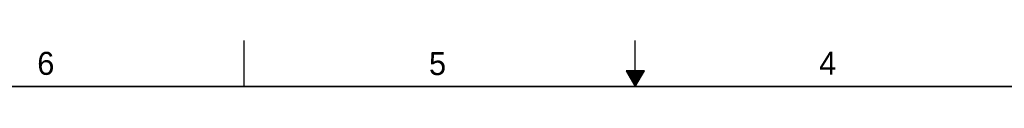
# Model space of a CAD drawing. Header units: inches. Extents: x 0 to 34, y 0 to 22.
# Tile 31 of 50: x 10.3 to 21, y 21.5 to 22. Entities that reach past the tile are written whole.
import ezdxf

# ---------------------------------------------------------------- set-up
doc = ezdxf.new("R2010")
doc.units = ezdxf.units.IN
doc.header["$LTSCALE"] = 1.87
doc.header["$MEASUREMENT"] = 0
doc.layers.get('0').update_dxf_attribs({"linetype": 'CONTINUOUS'})
doc.styles.add('TEXTSTYLE_2', font='txt')

msp = doc.modelspace()

# ---------------------------------------------------------------- linework, layer by layer
at = {"color": 2, "linetype": 'CONTINUOUS'}
for p, q in [((12.75, 21.5), (12.75, 22)), ((17, 21.5), (17, 22)), ((16.902, 21.67), (17, 21.5)), ((17.098, 21.67), (16.902, 21.67)), ((16.908, 21.66), (17.092, 21.66)), ((16.913, 21.65), (17.087, 21.65)), ((16.919, 21.64), (17.081, 21.64)), ((16.925, 21.63), (17.075, 21.63)), ((16.931, 21.62), (17.069, 21.62)), ((17, 21.5), (17.098, 21.67)), ((16.937, 21.61), (17.064, 21.61)), ((16.942, 21.6), (17.058, 21.6)), ((16.948, 21.59), (17.052, 21.59)), ((16.954, 21.58), (17.046, 21.58)), ((16.96, 21.57), (17.04, 21.57)), ((16.965, 21.56), (17.035, 21.56)), ((16.971, 21.55), (17.029, 21.55)), ((16.977, 21.54), (17.023, 21.54)), ((16.983, 21.53), (17.017, 21.53)), ((16.988, 21.52), (17.012, 21.52)), ((16.994, 21.51), (17.006, 21.51))]:
    msp.add_line(p, q, dxfattribs=at)
at = {"color": 7, "linetype": 'CONTINUOUS', "const_width": 0.02}
msp.add_lwpolyline([(33.5, 21.5), (0.5, 21.5)], dxfattribs=at)

# ---------------------------------------------------------------- texts
at = {"color": 2, "linetype": 'CONTINUOUS', "char_height": 0.25, "width": 0.25, "attachment_point": 1, "line_spacing_factor": 0.9, "style": 'TEXTSTYLE_2'}
for s, insert in [('6', (10.501, 21.877)), ('5', (14.758, 21.875)), ('4', (18.998, 21.878))]:
    msp.add_mtext(s, dxfattribs=dict(at, insert=insert))

doc.saveas('drawing.dxf')
